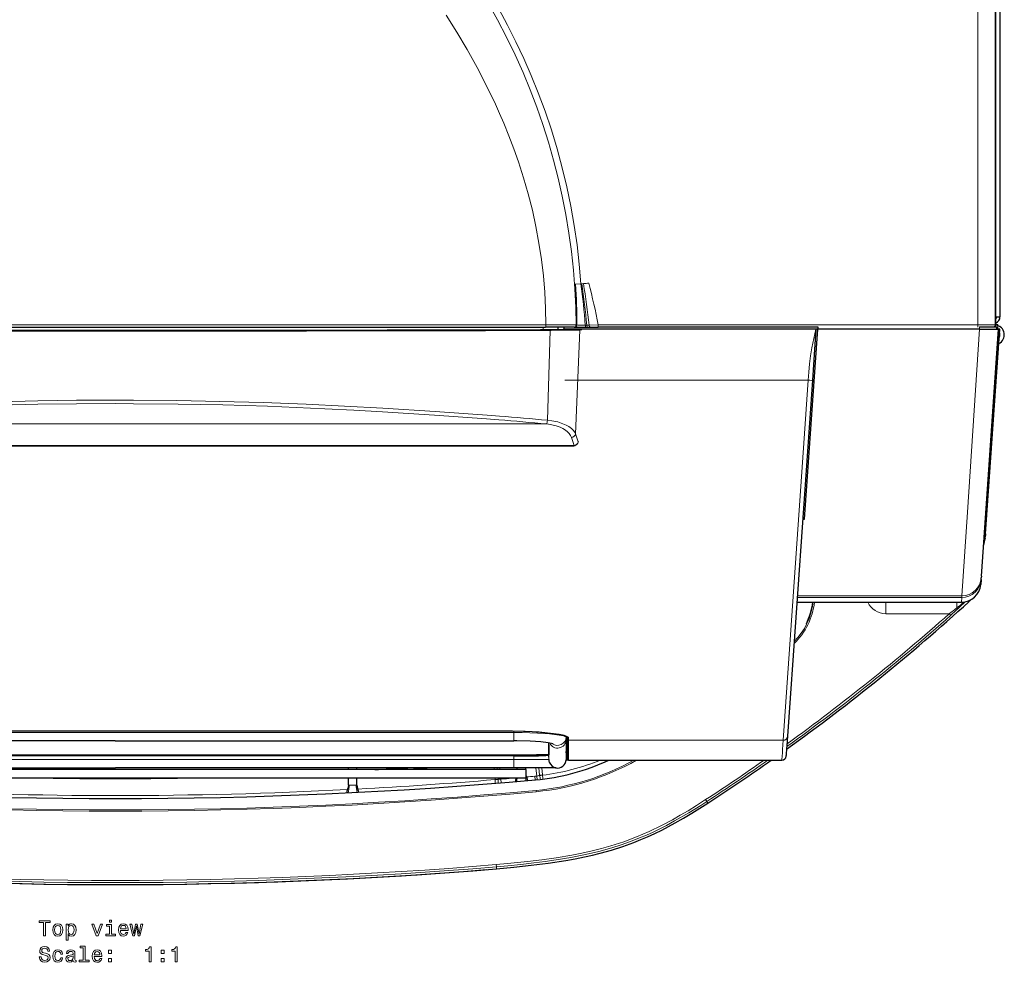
# Model space of a CAD drawing. Extents: x -260 to 190, y -296 to 333.
# Tile 2 of 3: x -39 to 189, y -296 to -77. Entities that reach past the tile are written whole.
import ezdxf

# ---------------------------------------------------------------- set-up
doc = ezdxf.new("R2010")
doc.units = 0

msp = doc.modelspace()

# ---------------------------------------------------------------- linework, layer by layer
at = {"color": 7, "lineweight": 30}
for p, q in [((188.270126, 164.510284), (188.270126, -146.074005)), ((187.332123, -147.984009), (187.332123, 162.015991)), ((89.728989, -138.542328), (89.885178, -138.531464)), ((89.885178, -138.531464), (89.927597, -138.528503)), ((187.332123, -146.074005), (188.270126, -146.074005)), ((187.332535, -147.854858), (187.755173, -147.854858)), ((187.332901, -146.084015), (187.470123, -146.084015)), ((187.470123, -146.074005), (187.470123, -146.084015)), ((187.755173, -148.136719), (187.755173, -147.854858)), ((188.270126, -146.074005), (188.270126, -146.084015)), ((-118.427383, -148.484009), (82.96727, -148.484009)), ((70.899811, -149.098572), (81.815201, -149.07193)), ((81.815201, -149.07193), (82.702377, -149.069519)), ((82.702377, -149.069519), (83.6922, -149.064697)), ((89.566147, -148.484009), (82.96727, -148.484009)), ((87.207764, -148.484009), (87.207764, -148.950989)), ((88.512756, -148.950989), (87.207764, -148.950989)), ((87.207764, -148.950989), (87.207764, -148.985413)), ((87.27504, -148.979523), (87.893158, -148.979523)), ((145.587143, -148.950989), (88.059616, -148.950989)), ((146.02887, -148.950989), (88.512756, -148.950989)), ((89.566162, -148.484009), (89.604599, -148.484009)), ((89.604568, -148.484009), (89.723938, -148.484009)), ((89.723938, -148.484009), (89.739243, -148.484009)), ((89.739243, -148.484009), (92.31366, -148.484009)), ((92.31366, -148.484009), (92.768158, -148.484009)), ((92.768158, -148.484009), (93.281387, -148.484009)), ((93.281387, -148.484009), (95.194366, -148.484009)), ((146.061569, -148.484009), (95.194366, -148.484009)), ((142.95079, -192.966431), (146.028915, -148.950989)), ((145.637573, -148.950989), (144.810074, -160.784515)), ((145.587143, -148.950989), (145.637177, -148.950989)), ((146.063873, -148.450989), (146.028915, -148.950989)), ((183.49823, -148.950989), (146.028915, -148.950989)), ((183.49823, -148.950989), (187.962021, -148.950989)), ((183.53212, -148.450989), (187.479523, -148.450989)), ((183.96106, -206.154114), (187.962021, -148.950989)), ((184.94574, -196.369751), (188.262589, -148.950989)), ((187.479385, -148.450989), (187.78009, -148.450989)), ((187.479523, -148.450989), (187.496979, -148.950989)), ((187.797562, -148.950989), (187.78009, -148.450989)), ((188.262589, -148.950989), (187.961884, -148.950989)), ((188.298019, -148.338196), (188.186142, -148.338196)), ((188.293289, -148.406036), (188.298019, -148.338196)), ((144.810074, -160.784546), (139.040909, -243.271912)), ((-122.981262, -175.976257), (89.521484, -175.976257)), ((89.663528, -175.976257), (89.521484, -175.976257)), ((142.559631, -192.966461), (142.95079, -192.966461)), ((184.865692, -197.486359), (184.916321, -196.786652)), ((184.945755, -196.369385), (184.916321, -196.786652)), ((183.905075, -206.948975), (183.82164, -208.091705)), ((183.905075, -206.948975), (183.932587, -206.559479)), ((183.96106, -206.154114), (183.932587, -206.559479)), ((141.213486, -212.215942), (179.337189, -212.215942)), ((75.269302, -242.114136), (-108.730713, -242.114136)), ((87.787613, -243.346558), (87.787552, -243.27594)), ((87.791718, -246.292297), (87.787613, -243.346497)), ((87.887589, -243.315186), (87.887619, -243.346558)), ((87.887619, -243.346497), (87.891724, -246.292297)), ((87.887817, -243.315186), (87.891724, -246.042358)), ((88.118469, -244.799927), (88.118866, -243.440918)), ((139.040894, -243.272156), (138.893677, -245.369385)), ((-16.738411, -244.299194), (-109.063416, -244.299316)), ((-16.738411, -244.299194), (75.586594, -244.299072)), ((75.640854, -244.299072), (75.586594, -244.299072)), ((83.644836, -244.811646), (83.652252, -247.646484)), ((87.751038, -247.068298), (87.791718, -246.292297)), ((88.116486, -247.167419), (88.118088, -245.63031)), ((88.11763, -244.799927), (88.11763, -245.63031)), ((88.118073, -245.637512), (88.13327, -245.637512)), ((88.14209, -246.153442), (88.118469, -244.799927)), ((88.141693, -246.982666), (88.14209, -246.153442)), ((138.83522, -246.199951), (138.748932, -247.418701)), ((138.893677, -245.369385), (138.83522, -246.199951)), ((-16.722294, -247.81781), (-109.09729, -247.817932)), ((-108.622253, -247.564636), (75.17775, -247.564331)), ((75.65271, -247.817627), (-16.722294, -247.81781)), ((87.751038, -247.068298), (87.762024, -248.701172)), ((87.751846, -247.293579), (87.795227, -247.293579)), ((87.801224, -247.953247), (87.901215, -247.953247)), ((87.8965, -247.293579), (88.115875, -247.293579)), ((87.902252, -247.683533), (87.899475, -247.646301)), ((87.901215, -247.953247), (87.902252, -247.933533)), ((87.902252, -247.933533), (87.902252, -247.683533)), ((88.115875, -247.167419), (88.115875, -247.293579)), ((88.139236, -248.62738), (88.115936, -247.292358)), ((88.141693, -246.99231), (88.116821, -246.99231)), ((88.139481, -248.646179), (88.140091, -248.520081)), ((88.140091, -248.52002), (88.141693, -246.983154)), ((138.71666, -247.86438), (138.725952, -247.739685)), ((138.748932, -247.418701), (138.725952, -247.739685)), ((-109.097168, -250.571472), (-16.722176, -250.57135)), ((75.652817, -250.571167), (-16.722176, -250.57135)), ((37.270622, -250.99231), (37.270622, -250.571228)), ((39.270622, -250.99231), (39.270622, -250.571228)), ((76.370621, -250.99231), (76.370621, -250.571289)), ((78.370621, -250.99231), (78.370621, -250.572388)), ((87.757523, -248.766235), (87.845428, -248.767029)), ((88.211395, -248.771667), (87.845428, -248.767029)), ((88.289459, -248.793579), (137.719131, -248.793579)), ((78.470627, -250.99231), (-111.929382, -250.99231)), ((78.470627, -252.99231), (-111.929382, -252.99231)), ((37.270622, -254.592346), (37.270622, -252.99231)), ((39.270622, -254.592346), (39.270622, -252.99231)), ((78.470627, -252.99231), (78.470627, -250.99231))]:
    msp.add_line(p, q, dxfattribs=at)
at = {"color": 7, "lineweight": 15}
for p, q in [((183.139511, -147.984009), (183.139511, 162.015991)), ((187.138901, -147.984009), (187.138901, 162.015991)), ((91.161179, -138.432983), (91.37384, -138.419861)), ((91.163162, -138.452332), (91.161835, -138.432953)), ((91.162415, -138.452393), (91.374802, -138.436005)), ((91.37384, -138.419861), (91.73822, -138.397766)), ((91.374802, -138.436005), (91.738815, -138.407471)), ((-118.504883, -147.984009), (83.044785, -147.984009)), ((90.056061, -147.980469), (83.044785, -147.984009)), ((90.056076, -147.980469), (90.0849, -147.98053)), ((90.084885, -147.98056), (90.220444, -147.983673)), ((90.220444, -147.983673), (90.235428, -147.985229)), ((92.161911, -148.041046), (92.503281, -148.040619)), ((92.503281, -148.040619), (93.07225, -148.028198)), ((93.07225, -148.028198), (95.194366, -147.984009)), ((183.139511, -147.984009), (95.194366, -147.984009)), ((95.194366, -148.484009), (95.194366, -147.984009)), ((183.139511, -147.984009), (187.138901, -147.984009)), ((183.139511, -148.484009), (183.139511, -147.984009)), ((187.138901, -147.984009), (187.332123, -147.984009)), ((71.799332, -149.14856), (84.039444, -149.116882)), ((71.819916, -149.300873), (84.062881, -149.268921)), ((82.445343, -148.484009), (82.445343, -149.070221)), ((83.405609, -170.058685), (84.062881, -149.268921)), ((85.832016, -148.484009), (85.832016, -149.038269)), ((85.908432, -148.484009), (85.908432, -149.036713)), ((89.928879, -173.214203), (90.913635, -149.173218)), ((90.913635, -149.173218), (91.369431, -149.134308)), ((183.53212, -148.450989), (183.53212, -148.950989)), ((145.34819, -158.684448), (144.956924, -158.684448)), ((143.812515, -160.785156), (87.460663, -160.785156)), ((144.72142, -167.645905), (144.330276, -167.645905)), ((144.363541, -167.170135), (144.7547, -167.170135)), ((-116.710098, -170.912598), (83.25058, -170.912598)), ((90.526886, -175.02182), (89.928879, -173.214203)), ((90.660324, -175.020752), (90.526886, -175.02182)), ((143.859634, -174.376129), (144.250793, -174.376129)), ((144.253052, -174.343811), (143.861908, -174.343811)), ((-122.981262, -175.910095), (89.5215, -175.910095)), ((89.521484, -175.910095), (89.521484, -175.976257)), ((89.5215, -175.910095), (89.570465, -175.907684)), ((179.41655, -211.127899), (141.289581, -211.127899)), ((141.316605, -210.741608), (179.44371, -210.741608)), ((179.41655, -211.127899), (179.337189, -212.215942)), ((179.416534, -211.127899), (179.44371, -210.741608)), ((180.88681, -211.940948), (181.040558, -212.110229)), ((157.656158, -212.222717), (157.67067, -212.215973)), ((161.815018, -214.872223), (161.815018, -212.216125)), ((178.242111, -213.525665), (178.242111, -212.215942)), ((176.534485, -214.872223), (161.815018, -214.872223)), ((176.534485, -214.872223), (176.865799, -215.245087)), ((-16.738525, -242.365845), (-109.063522, -242.365967)), ((-108.730698, -242.112549), (75.269302, -242.112549)), ((-16.738525, -242.365845), (75.586472, -242.365723)), ((75.269302, -242.112549), (75.269302, -242.114136)), ((75.586472, -242.365723), (75.586472, -242.114685)), ((75.64621, -242.365784), (75.586472, -242.365723)), ((75.586594, -244.299072), (75.586472, -242.365723)), ((87.746521, -243.484741), (87.745377, -243.479187)), ((87.746658, -243.485535), (87.747238, -243.490234)), ((87.747299, -243.490967), (87.747498, -243.495422)), ((87.747498, -243.495789), (87.759552, -243.265808)), ((87.747498, -243.495789), (87.747543, -244.109009)), ((87.747543, -244.11084), (87.751038, -247.068298)), ((87.747559, -244.109314), (87.747559, -244.110474)), ((87.887619, -243.346558), (87.787613, -243.346558)), ((88.14209, -246.151672), (88.142685, -244.058411)), ((88.142685, -244.053162), (88.142838, -243.465027)), ((88.142685, -244.053772), (88.142685, -244.058044)), ((88.292664, -244.200317), (88.292816, -243.602661)), ((88.141998, -246.34906), (88.117523, -246.348938)), ((88.117706, -246.140442), (88.141861, -246.140503)), ((88.118011, -245.723816), (88.134598, -245.723877)), ((88.118073, -245.637573), (88.13327, -245.637573)), ((88.14209, -246.153076), (88.14209, -246.152039)), ((88.291672, -247.130005), (88.292068, -246.300781)), ((88.292068, -246.29895), (88.292664, -244.205505)), ((88.292084, -246.300354), (88.292084, -246.299316)), ((138.043335, -244.2005), (88.292664, -244.2005)), ((88.292664, -244.200867), (88.292664, -244.205139)), ((137.896118, -246.29895), (137.837646, -247.130005)), ((138.043335, -244.2005), (137.896118, -246.29895)), ((-109.09729, -248.665649), (-16.72229, -248.665466)), ((-108.622253, -247.564575), (75.17775, -247.56427)), ((75.65271, -248.665344), (-16.72229, -248.665466)), ((75.627777, -247.564087), (75.627777, -247.817627)), ((75.65271, -248.665344), (75.65271, -247.817627)), ((75.65271, -248.665344), (75.652817, -250.571167)), ((83.706085, -248.673401), (83.652252, -247.646484)), ((87.902252, -247.683533), (87.899475, -247.646301)), ((88.141479, -247.297974), (88.11615, -247.304443)), ((88.128479, -246.99231), (88.116806, -246.995361)), ((88.289459, -248.793579), (88.29007, -248.667419)), ((88.29007, -248.667419), (88.291672, -247.130493)), ((137.728561, -248.667419), (137.719131, -248.793579)), ((137.837646, -247.130005), (137.728561, -248.667419)), ((71.061035, -250.571167), (71.096832, -250.99231)), ((71.724854, -250.571167), (71.760651, -250.99231)), ((72.424469, -250.99231), (72.388687, -250.571167)), ((80.745361, -250.575623), (80.923248, -252.472717)), ((81.409821, -250.576965), (81.567947, -252.263245)), ((82.226501, -252.201538), (82.07431, -250.578491)), ((71.266769, -252.99231), (71.290527, -253.271851)), ((71.94957, -253.21582), (71.290527, -253.271851)), ((71.952301, -253.260925), (71.292816, -253.302856)), ((71.930588, -252.99231), (71.949585, -253.21582)), ((71.949631, -253.216431), (71.952301, -253.260925)), ((72.613525, -253.217224), (72.594421, -252.99231)), ((72.68425, -254.045654), (72.613525, -253.217224)), ((80.462128, -252.517517), (80.923248, -252.472717)), ((80.54184, -253.375244), (80.462128, -252.517517)), ((81.010483, -253.331848), (80.923248, -252.472717)), ((81.567947, -252.263245), (82.226501, -252.201538)), ((81.567947, -252.263245), (81.589081, -252.400452)), ((82.23851, -252.296326), (81.589081, -252.400452)), ((82.226501, -252.201538), (82.23851, -252.296326)), ((37.270622, -254.592346), (37.278687, -254.592346)), ((37.278687, -254.592346), (37.4571, -254.592346)), ((37.4571, -254.592346), (38.263031, -254.592346)), ((38.263031, -254.592346), (39.075226, -254.592346)), ((39.075226, -254.592346), (39.260525, -254.592346)), ((39.260525, -254.592346), (39.270622, -254.592346)), ((71.290558, -253.272217), (71.292816, -253.302856)), ((80.794266, -255.800415), (80.821991, -256.098755)), ((120.33696, -258.36438), (120.065018, -257.946289)), ((120.336884, -258.36438), (120.586655, -258.748291)), ((71.550522, -273.007324), (71.591812, -273.504395)), ((71.591812, -273.504395), (71.62973, -273.960876))]:
    msp.add_line(p, q, dxfattribs=at)
for points in [[(91.161179, -138.432983), (90.779144, -133.920044), (90.261047, -129.415924), (89.606552, -124.925232), (88.815903, -120.452576), (87.889816, -116.002441), (86.828003, -111.574005), (85.63295, -107.177032), (84.306335, -102.815704), (82.850006, -98.494019), (81.2659, -94.215973), (79.658142, -90.228516), (77.940186, -86.286469), (76.113647, -82.393402), (74.180145, -78.553345), (72.141174, -74.770447), (69.997894, -71.048676), (68.027588, -67.829102), (65.977798, -64.662079), (63.583569, -61.173676)], [(90.056061, -147.980469), (89.973129, -143.935272), (89.765137, -139.6138), (89.432541, -135.296753), (88.974564, -130.987854), (88.39093, -126.690979), (87.681793, -122.410034), (86.847626, -118.148926), (85.901611, -113.962616), (84.83548, -109.803192), (83.650558, -105.674255), (82.348282, -101.579193), (80.930191, -97.521362), (79.397888, -93.504028), (77.752975, -89.530487), (75.894226, -85.383087), (73.913437, -81.292816), (71.812592, -77.264648), (69.593414, -73.303436), (67.29454, -69.473694), (64.883194, -65.717102), (62.361187, -62.038849)], [(59.962566, -76.190857), (62.429539, -80.137878), (64.794617, -84.153687), (67.097931, -88.318024), (69.285217, -92.551544), (71.347748, -96.853699), (72.329086, -99.030396), (73.27533, -101.22403), (74.47995, -104.174988), (75.616272, -107.155151), (76.680847, -110.163605), (77.876266, -113.865631), (78.954712, -117.604736), (79.911362, -121.377502), (80.742371, -125.179932), (81.444992, -129.007507), (82.017929, -132.855347), (82.452515, -136.627655), (82.765656, -140.409851), (82.961121, -144.196838), (83.044785, -147.984009)], [(91.161179, -138.432983), (89.94754, -138.524048), (89.927597, -138.528503)], [(91.163162, -138.452332), (89.947937, -138.530182), (89.927597, -138.528503)], [(90.236298, -147.986023), (90.532074, -148.007904), (92.161911, -148.041046)], [(92.161911, -148.041046), (92.194763, -148.298035), (92.232422, -148.40744), (92.273514, -148.46637), (92.297516, -148.481201), (92.31366, -148.484009)], [(92.503281, -148.040619), (92.530396, -148.210144), (92.593216, -148.361298), (92.698273, -148.466522), (92.768158, -148.484009)], [(93.07225, -148.028198), (93.092194, -148.200867), (93.141922, -148.357758), (93.19426, -148.438873), (93.226456, -148.466583), (93.281387, -148.484009)], [(84.039429, -149.116882), (89.144424, -149.067078), (90.771713, -149.016327)], [(84.062881, -149.268921), (84.302368, -149.268341), (89.715729, -149.212555), (90.913635, -149.173218)], [(145.587143, -148.950989), (145.100006, -151.154236), (144.687103, -153.263519), (144.381088, -155.120819), (144.138016, -156.982819), (143.953644, -158.884064), (143.812531, -160.785156)], [(179.44371, -210.741608), (180.711761, -191.382294), (183.49823, -148.950989)], [(143.812515, -160.785156), (142.797211, -175.355408), (138.04335, -244.200317)], [(-105.720856, -169.115112), (-92.558258, -168.139313), (-79.322243, -167.291382), (-70.443619, -166.803558), (-61.548431, -166.383789), (-52.625568, -166.034821), (-43.688538, -165.760162), (-34.726608, -165.56189), (-25.75433, -165.442047), (-16.729664, -165.401703)], [(-105.588959, -169.960663), (-92.445724, -168.974426), (-79.229126, -168.117584), (-70.363609, -167.624695), (-61.481537, -167.200623), (-52.567841, -166.847931), (-43.643467, -166.570526), (-34.702255, -166.370392), (-25.740658, -166.249298), (-16.729673, -166.208527)], [(72.129456, -169.960632), (69.275528, -169.735809), (57.251804, -168.854004), (45.171566, -168.082184), (38.516403, -167.709229), (31.854023, -167.374817), (25.183113, -167.080231), (18.502037, -166.826691), (8.171846, -166.518646), (-2.175246, -166.314758), (-12.534878, -166.217346), (-16.72967, -166.208527)], [(72.261383, -169.115112), (69.403336, -168.89267), (57.370937, -168.020782), (45.28207, -167.257416), (36.397804, -166.773743), (27.497513, -166.358398), (17.516907, -165.978455), (7.518993, -165.692017), (-2.494412, -165.502014), (-12.519245, -165.410492), (-16.729664, -165.401703)], [(88.955246, -174.036926), (88.730896, -173.559784), (88.413559, -173.113281), (88.032715, -172.718323), (87.575363, -172.350433), (87.002213, -171.988953), (86.348602, -171.667328), (85.439163, -171.333801), (84.433609, -171.08197), (83.25058, -170.912598)], [(89.928879, -173.214203), (89.817841, -172.979645), (89.451675, -172.448822), (88.955292, -171.960052), (88.343506, -171.517456), (87.709763, -171.163605), (87.004211, -170.852295), (85.774567, -170.455719), (84.43277, -170.17984), (83.405609, -170.058685)], [(89.570465, -175.907684), (88.970718, -174.080719), (88.955231, -174.036926)], [(90.526886, -175.02182), (90.415604, -175.359772), (90.214447, -175.618103), (89.981491, -175.784637), (89.712128, -175.885223), (89.570465, -175.907684)], [(90.526886, -175.02182), (90.433777, -175.382172), (90.244568, -175.661316), (90.020538, -175.839539), (89.755646, -175.947693), (89.618179, -175.971466)], [(88.292816, -243.602661), (88.264069, -243.526062), (88.212906, -243.473572), (88.033203, -243.365173), (87.705383, -243.238037), (87.240402, -243.10614), (85.880157, -242.833313), (84.085602, -242.583191), (81.77301, -242.358643), (79.921188, -242.236145), (77.887939, -242.151245), (75.269318, -242.112549)], [(75.64621, -242.365784), (77.524872, -242.387207), (81.113815, -242.522583), (83.898376, -242.727783), (86.086456, -242.98938), (87.096329, -243.182922), (87.437378, -243.282471), (87.699448, -243.41394), (87.736511, -243.457275), (87.74527, -243.47876)], [(83.706085, -248.673401), (83.704529, -248.672668), (83.693069, -248.671204), (82.772507, -248.660278), (79.259888, -248.665161), (75.65271, -248.665344)], [(83.76889, -247.038208), (83.751831, -248.181274), (83.736435, -248.652222), (83.723938, -248.69281), (83.715469, -248.690002), (83.706131, -248.673462)], [(76.111877, -252.99231), (75.991104, -253.50647), (75.970734, -253.772156)], [(78.470627, -252.484558), (78.659607, -253.096863), (78.75354, -253.532288)], [(37.278687, -254.592346), (37.214802, -255.108398), (37.103382, -255.501953), (36.949234, -256.015442), (36.881783, -256.382324)], [(37.4571, -254.592346), (37.443409, -254.899414), (37.356754, -255.495117), (37.267975, -256.003235), (37.228138, -256.365784)], [(39.075226, -254.592346), (39.087952, -254.882751), (39.170368, -255.447449), (39.258835, -255.924377), (39.304253, -256.261658)], [(39.260525, -254.592346), (39.281536, -254.881165), (39.416744, -255.438538), (39.563442, -255.9104), (39.640327, -256.243774)], [(71.550522, -273.007324), (74.135849, -272.772766), (78.759109, -272.293396), (82.100296, -271.88501), (85.438599, -271.410828), (89.026337, -270.808105), (91.402863, -270.34314), (93.761597, -269.819519), (95.942413, -269.272095), (98.101166, -268.662598), (101.106812, -267.68866), (104.057098, -266.578186), (106.95369, -265.331787), (109.80159, -263.956543), (112.357315, -262.602966), (114.182571, -261.572632), (115.987381, -260.505981), (117.97641, -259.281799), (120.065018, -257.946289)], [(71.591812, -273.504395), (74.214111, -273.266357), (77.239777, -272.962341), (80.255524, -272.620178), (82.838074, -272.289734), (85.418533, -271.918518), (88.849854, -271.347351), (92.258408, -270.671265), (95.320801, -269.949768), (98.343994, -269.110474), (100.515839, -268.418884), (102.659592, -267.65686), (104.774521, -266.823975), (106.342361, -266.153503), (107.895279, -265.444885), (110.959137, -263.92041), (112.8759, -262.88623), (116.147369, -260.991943), (118.920624, -259.275452), (120.336975, -258.36438)]]:
    msp.add_lwpolyline(points, dxfattribs=at)
at = {"color": 7, "lineweight": 30}
for points in [[(88.145523, -243.468933), (87.832489, -243.29303), (87.246994, -243.113342), (86.088882, -242.87207), (84.149292, -242.593018), (81.464157, -242.336792), (78.238983, -242.164001), (75.269333, -242.114136)], [(84.701736, -245.041992), (83.592117, -244.80304), (81.909119, -244.587769), (79.403198, -244.397339), (76.343857, -244.302612), (75.640854, -244.299072)], [(75.17775, -247.564331), (80.892014, -247.522339), (83.431915, -247.457214), (83.651657, -247.447571)], [(83.838318, -249.295288), (84.089432, -249.764832), (84.467545, -250.166992), (84.886566, -250.42865), (85.302139, -250.569885), (85.738083, -250.618225), (86.174118, -250.571533), (86.589783, -250.432007), (86.965591, -250.206238), (87.283905, -249.904724), (87.52977, -249.541809), (87.691696, -249.134216), (87.762024, -248.701172)], [(85.426987, -250.593018), (82.403854, -250.579346), (75.652817, -250.571167)], [(76.109085, -252.99231), (75.990692, -253.506531), (75.970718, -253.772095)], [(78.470627, -252.457642), (78.596909, -252.876709), (78.715088, -253.308044), (78.753937, -253.532166)], [(37.270622, -254.592346), (37.208023, -255.108337), (37.098778, -255.501953), (36.947685, -256.015381), (36.881569, -256.382263)], [(39.270622, -254.592346), (39.291103, -254.881104), (39.422993, -255.438538), (39.566067, -255.910339), (39.641052, -256.243652)], [(71.62973, -273.960876), (75.623581, -273.589417), (79.606247, -273.158752), (83.593643, -272.648071), (87.631226, -272.026184), (89.813477, -271.634583), (91.986771, -271.19812), (93.817902, -270.789246), (95.636154, -270.341553), (98.2677, -269.611328), (100.862839, -268.784912), (103.430267, -267.854065), (105.035385, -267.211792), (106.621399, -266.530884), (108.257431, -265.780457), (109.875076, -264.991333), (112.997513, -263.342468), (114.926422, -262.247314), (116.832901, -261.112854), (120.586655, -258.748291)]]:
    msp.add_lwpolyline(points, dxfattribs=at)
at = {"color": 7, "lineweight": 15}
for points in [[(-33.34383, -289.482422), (-32.879852, -289.482422), (-32.879852, -286.406067), (-31.820774, -286.406067), (-31.820774, -285.982422), (-34.407951, -285.982422), (-34.407951, -286.406067), (-33.34383, -286.406067)], [(-31.250889, -288.130829), (-31.170198, -288.746124), (-30.93821, -289.200012), (-30.570053, -289.482422), (-30.075817, -289.578247), (-29.586624, -289.482422), (-29.218468, -289.205048), (-28.986481, -288.75116), (-28.900745, -288.130829), (-28.986481, -287.515564), (-29.218468, -287.056641), (-29.586624, -286.779266), (-30.075817, -286.678375), (-30.570053, -286.779266), (-30.93821, -287.061676), (-31.170198, -287.515564)], [(-30.796999, -288.125793), (-30.75161, -287.671906), (-30.610399, -287.344086), (-30.383453, -287.142365), (-30.075817, -287.071747), (-29.773224, -287.142365), (-29.54628, -287.33905), (-29.405067, -287.671906), (-29.354637, -288.125793), (-29.405067, -288.584717), (-29.54628, -288.917572), (-29.773224, -289.119324), (-30.075817, -289.184875), (-30.383453, -289.119324), (-30.610399, -288.917572), (-30.75161, -288.584717)], [(-27.665154, -287.19281), (-27.665154, -286.7742), (-28.108959, -286.7742), (-28.108959, -290.531403), (-27.665154, -290.531403), (-27.665154, -289.068878), (-27.508816, -289.305908), (-27.332302, -289.46225), (-26.888496, -289.578247), (-26.464867, -289.482422), (-26.132013, -289.194946), (-25.915154, -288.741058), (-25.834463, -288.125793), (-25.915154, -287.515564), (-26.132013, -287.061676), (-26.464867, -286.779266), (-26.888496, -286.678375), (-27.130573, -286.708649), (-27.337345, -286.804474), (-27.513859, -286.965851)], [(-26.964146, -289.17984), (-27.261696, -289.114258), (-27.478556, -288.912537), (-27.614723, -288.584717), (-27.66011, -288.125793), (-27.614723, -287.671906), (-27.478556, -287.344086), (-27.261696, -287.1474), (-26.964146, -287.076813), (-26.691811, -287.1474), (-26.474953, -287.349152), (-26.338787, -287.676941), (-26.288353, -288.125793), (-26.338787, -288.579681), (-26.474953, -288.912537), (-26.691811, -289.114258)], [(-21.199738, -289.482422), (-20.730717, -289.482422), (-19.742245, -286.7742), (-20.201178, -286.7742), (-20.962704, -288.957916), (-21.739361, -286.7742), (-22.203339, -286.7742)], [(-17.619045, -289.109222), (-17.619045, -286.86499), (-18.758816, -286.86499), (-18.758816, -287.243225), (-18.062849, -287.243225), (-18.062849, -289.109222), (-18.970631, -289.109222), (-18.970631, -289.482422), (-16.701178, -289.482422), (-16.701178, -289.109222)], [(-17.603916, -285.861389), (-18.072935, -285.861389), (-18.072935, -286.365692), (-17.603916, -286.365692)], [(-15.551321, -288.256927), (-13.776106, -288.256927), (-13.771063, -288.05014), (-13.851753, -287.470184), (-14.073656, -287.036469), (-14.426682, -286.7742), (-14.895702, -286.678375), (-15.354635, -286.779266), (-15.707661, -287.061676), (-15.934607, -287.520599), (-16.015299, -288.125793), (-15.93965, -288.746124), (-15.712706, -289.200012), (-15.364721, -289.482422), (-14.910831, -289.578247), (-14.51746, -289.512695), (-14.194693, -289.341217), (-13.957661, -289.068878), (-13.821495, -288.70578), (-14.260256, -288.70578), (-14.351032, -288.907501), (-14.482157, -289.058777), (-14.855356, -289.17984), (-15.14282, -289.124359), (-15.359678, -288.947845), (-15.500889, -288.66037), (-15.551321, -288.272034)], [(-15.551321, -287.883728), (-15.495846, -287.535736), (-15.359678, -287.278534), (-15.152906, -287.122192), (-14.880571, -287.066711), (-14.613281, -287.122192), (-14.406509, -287.278534), (-14.280428, -287.535736), (-14.235039, -287.883728)], [(-12.263136, -289.482422), (-11.859678, -287.182709), (-11.456219, -289.482422), (-11.032589, -289.482422), (-10.366882, -286.7742), (-10.795557, -286.7742), (-11.244404, -289.073914), (-11.642818, -286.7742), (-12.081579, -286.7742), (-12.479996, -289.073914), (-12.928843, -286.7742), (-13.352472, -286.7742), (-12.686768, -289.482422)], [(-33.908672, -294.374359), (-34.367603, -294.374359), (-34.266739, -294.908936), (-34.01458, -295.302307), (-33.626251, -295.539368), (-33.101753, -295.625092), (-32.582302, -295.544403), (-32.193974, -295.322479), (-31.946856, -294.974518), (-31.856077, -294.515564), (-31.931725, -294.10202), (-32.143539, -293.834747), (-32.486481, -293.658234), (-32.945415, -293.5271), (-33.338787, -293.431274), (-33.595989, -293.320343), (-33.742245, -293.158936), (-33.787632, -292.906799), (-33.742245, -292.67984), (-33.611122, -292.508362), (-33.409389, -292.392365), (-33.132015, -292.35202), (-32.849594, -292.402466), (-32.627689, -292.538635), (-32.481438, -292.765564), (-32.410831, -293.073212), (-31.951899, -293.073212), (-31.951899, -293.063141), (-32.032589, -292.58905), (-32.269623, -292.236053), (-32.642822, -292.01413), (-33.147144, -291.938477), (-33.601032, -292.01413), (-33.95406, -292.225952), (-34.181004, -292.553772), (-34.261696, -292.977386), (-34.196136, -293.355621), (-34.004494, -293.612854), (-33.701897, -293.784302), (-33.288353, -293.915436), (-32.879852, -294.031433), (-32.572216, -294.142365), (-32.385616, -294.303772), (-32.320053, -294.56601), (-32.380573, -294.833313), (-32.536911, -295.035034), (-32.773945, -295.161102), (-33.081581, -295.201447), (-33.424522, -295.145996), (-33.686768, -294.984589), (-33.853195, -294.722351)], [(-24.165154, -292.281433), (-24.165154, -295.156067), (-25.07798, -295.156067), (-25.07798, -295.529266), (-22.81357, -295.529266), (-22.81357, -295.156067), (-23.721352, -295.156067), (-23.721352, -291.908234), (-24.86112, -291.908234), (-24.86112, -292.281433)], [(-8.914434, -295.529266), (-8.4555, -295.529266), (-8.4555, -292.004059), (-8.798439, -292.004059), (-8.889217, -292.311676), (-9.070774, -292.518463), (-9.348152, -292.639496), (-9.731436, -292.67984), (-9.731436, -293.037903), (-8.914434, -293.037903)], [(-2.84239, -295.529266), (-2.383457, -295.529266), (-2.383457, -292.004059), (-2.726395, -292.004059), (-2.817173, -292.311676), (-2.99873, -292.518463), (-3.276108, -292.639496), (-3.659391, -292.67984), (-3.659391, -293.037903), (-2.84239, -293.037903)], [(-29.394981, -293.71875), (-28.956221, -293.71875), (-29.046999, -293.315277), (-29.263859, -292.997559), (-29.601753, -292.800873), (-30.040516, -292.72522), (-30.524666, -292.826111), (-30.89282, -293.108521), (-31.124809, -293.567444), (-31.205502, -294.182739), (-31.129852, -294.792969), (-30.902906, -295.246857), (-30.544838, -295.529266), (-30.055645, -295.625092), (-29.621927, -295.549438), (-29.284031, -295.337616), (-29.052042, -295.004761), (-28.951178, -294.560974), (-29.374809, -294.560974), (-29.450459, -294.843384), (-29.591667, -295.055206), (-29.793396, -295.18634), (-30.040516, -295.226685), (-30.348152, -295.161102), (-30.570053, -294.959381), (-30.706221, -294.631561), (-30.75161, -294.167603), (-30.706221, -293.713715), (-30.56501, -293.385895), (-30.338066, -293.184174), (-30.040516, -293.113556), (-29.778267, -293.158936), (-29.581581, -293.274933), (-29.450459, -293.466583)], [(-26.474953, -295.176239), (-26.474953, -295.191376), (-26.449738, -295.362854), (-26.374088, -295.483887), (-26.056366, -295.579712), (-25.809246, -295.539368), (-25.809246, -295.196411), (-25.915154, -295.211548), (-26.056366, -295.145996), (-26.081581, -294.944244), (-26.081581, -293.542236), (-26.142099, -293.184174), (-26.318613, -292.932007), (-26.626249, -292.780701), (-27.059967, -292.72522), (-27.483599, -292.785736), (-27.796278, -292.957214), (-27.992966, -293.224518), (-28.058527, -293.577545), (-28.058527, -293.607788), (-27.66011, -293.607788), (-27.624809, -293.395996), (-27.513859, -293.24469), (-27.332302, -293.1539), (-27.075096, -293.118591), (-26.82798, -293.143829), (-26.651466, -293.219482), (-26.545559, -293.350586), (-26.510256, -293.532135), (-26.530428, -293.743958), (-26.61112, -293.849884), (-26.812849, -293.900299), (-27.191092, -293.940643), (-27.624809, -294.031433), (-27.932446, -294.19281), (-28.114002, -294.444977), (-28.169477, -294.818176), (-28.119045, -295.151031), (-27.962706, -295.398132), (-27.710545, -295.554474), (-27.36256, -295.609955), (-26.893541, -295.504059)], [(-26.525385, -294.581146), (-26.585903, -294.843384), (-26.747288, -295.045105), (-26.989363, -295.176239), (-27.286913, -295.221619), (-27.478556, -295.196411), (-27.614723, -295.115723), (-27.700459, -294.974518), (-27.725674, -294.777832), (-27.705502, -294.601318), (-27.624809, -294.47522), (-27.302042, -294.334015), (-26.893541, -294.273499), (-26.525385, -294.152466)], [(-21.623367, -294.303772), (-19.848152, -294.303772), (-19.843109, -294.096985), (-19.9238, -293.517029), (-20.145702, -293.083313), (-20.498728, -292.821045), (-20.967749, -292.72522), (-21.426682, -292.826111), (-21.779709, -293.108521), (-22.006653, -293.567444), (-22.087345, -294.172638), (-22.011696, -294.792969), (-21.784752, -295.246857), (-21.436768, -295.529266), (-20.982878, -295.625092), (-20.589506, -295.55954), (-20.266739, -295.388062), (-20.029709, -295.115723), (-19.893539, -294.752625), (-20.332302, -294.752625), (-20.42308, -294.954346), (-20.554203, -295.105621), (-20.927402, -295.226685), (-21.214867, -295.171204), (-21.431725, -294.99469), (-21.572935, -294.707214), (-21.623367, -294.318878)], [(-21.623367, -293.930573), (-21.567892, -293.582581), (-21.431725, -293.325378), (-21.224953, -293.169037), (-20.952618, -293.113556), (-20.685328, -293.169037), (-20.478556, -293.325378), (-20.352474, -293.582581), (-20.307085, -293.930573)], [(-18.279707, -293.572479), (-17.583742, -293.572479), (-17.583742, -292.821045), (-18.279707, -292.821045)], [(-6.135616, -293.572479), (-5.439651, -293.572479), (-5.439651, -292.821045), (-6.135616, -292.821045)], [(-18.279707, -295.529266), (-17.583742, -295.529266), (-17.583742, -294.777832), (-18.279707, -294.777832)], [(-6.135616, -295.529266), (-5.439651, -295.529266), (-5.439651, -294.777832), (-6.135616, -294.777832)]]:
    msp.add_lwpolyline(points, close=True, dxfattribs=at)
for centre, radius, start, end in [((-61.860191, -148.982025), 151.948315, 0.377641, 3.939651), ((-61.84404, -148.642822), 152.065836, 0.248358, 3.812601), ((-62.834141, -148.233734), 153.06974, 0.093018, 3.63521), ((-60.853607, -148.179443), 151.089895, 0.073562, 3.662289), ((-60.810123, -159.125061), 153.372972, 4.144279, 7.746322), ((-60.453712, -161.140381), 153.516833, 4.895061, 8.504971), ((81.459534, 27.627258), 166.342914, 273.542687, 273.967477), ((103.156647, -285.413574), 147.448823, 93.961943, 94.44119), ((-59.792088, -164.309235), 153.728809, 6.079452, 9.70004), ((-55.678642, -177.624573), 153.756916, 11.114798, 14.81194), ((89.560226, -147.989716), 0.495142, 270.688344, 1.066352), ((89.721909, -147.986023), 0.498267, 270.23316, 0.269732), ((89.737091, -147.986267), 0.498031, 270.247366, 0.028253), ((89.737518, -147.985687), 0.498557, 270.198428, 359.96051), ((-16.965908, 35873.644531), 36023.053273, 269.859535, 270.000373), ((-16.987829, 36539.359375), 36688.61426, 269.862151, 270.0004), ((-16.493464, 35873.59375), 36023.005193, 269.999622, 270.140467), ((-16.471472, 36539.21875), 36688.475592, 269.999595, 270.137851), ((90.640121, -144.528961), 4.488623, 271.679773, 277.400432), ((90.765671, -149.163208), 0.147668, 356.130986, 87.646989), ((-5.743469, -1145.031006), 978.17513, 84.78003, 85.433823), ((-3.049293, -1124.747681), 958.595602, 84.825513, 85.493997), ((89.521988, -175.002594), 0.973652, 269.971133, 275.670168), ((189.485626, -198.816162), 4.999754, 156.051067, 174.876489), ((179.416656, -206.62796), 4.499901, 269.998536, 355.998897), ((179.444977, -206.242584), 4.498903, 269.983742, 355.98771), ((126.521637, -147.266266), 84.055078, 307.974729, 309.443496), ((98.897018, -128.991058), 116.284008, 313.251685, 314.357302), ((129.517654, -210.367737), 15.873469, 313.999035, 353.313092), ((129.519241, -210.368195), 15.572455, 315.235135, 353.184854), ((129.351181, -210.329285), 15.58117, 333.7482, 353.044615), ((161.813614, -210.285614), 4.586539, 204.982546, 270.017455), ((125.835144, -148.812286), 83.272592, 307.505341, 309.001669), ((119.367111, -150.453949), 86.62548, 311.587349, 313.117452), ((-139.001953, 140.239716), 475.543756, 305.755652, 311.622846), ((-139.001953, 140.239716), 475.044974, 305.805751, 311.622846), ((-153.689606, -242.83429), 229.335707, 359.634041, 0.117043), ((85.743973, -243.999573), 2.007285, 205.4248, 356.875426), ((85.730698, -243.363281), 2.018843, 233.797693, 356.719677), ((88.292511, -244.050659), 0.149868, 181.064289, 270.059557), ((88.292496, -243.452881), 0.149732, 181.131211, 270.121274), ((138.044601, -243.201477), 0.998912, 269.927256, 355.944841), ((21.691135, -246.312683), 62.082757, 359.330432, 1.36823), ((87.652252, -247.683533), 0.25, 54.87958, 66.38254), ((87.790756, -258.197632), 9.577025, 87.914616, 90.190175), ((-16.729376, 793.312378), 1046.134922, 273.389677, 273.759641), ((-16.729376, 793.312378), 1046.434191, 273.65589, 274.001252), ((75.471375, -198.529846), 57.517379, 275.309971, 299.086064), ((75.4711, -198.529022), 57.817817, 275.310183, 299.615213), ((75.427216, -198.401917), 54.3231, 277.202985, 291.931359), ((-139.001953, 140.239716), 475.044974, 303.048732, 305.021147), ((-139.001953, 140.239716), 475.543756, 303.048732, 305.106815), ((-16.729376, 793.312378), 1046.434191, 269.098638, 270.901364), ((66.113937, -253.569092), 5.84652, 354.725561, 3.021273), ((72.282867, -249.79718), 3.435468, 264.431788, 275.522274), ((-16.729376, 793.312378), 1050.336305, 274.879546, 275.021703), ((80.9142, -253.869141), 4.595442, 169.002581, 178.415073), ((73.388519, -253.955383), 5.039681, 4.471131, 11.015864), ((-16.729376, 793.312378), 1050.336305, 275.204096, 275.309384), ((80.704697, -250.698608), 1.787317, 277.022641, 298.885878), ((87.47641, -251.361572), 5.97832, 190.007424, 198.398954), ((94.514465, -250.459656), 12.412573, 188.509045, 192.646268), ((-16.729376, 793.312378), 1050.310101, 273.065584, 274.807385), ((58.929386, -254.167664), 12.393647, 0.053721, 4.001233), ((-16.729376, 793.312378), 1053.935443, 264.68915, 275.310852), ((-16.729376, 793.312378), 1053.635854, 264.68915, 275.310852), ((-16.729376, 793.312378), 1050.310101, 267.064334, 272.935667), ((-16.729376, 789.723755), 1066.890283, 265.251404, 274.748591), ((-16.729376, 789.723755), 1066.391501, 265.251404, 274.748591)]:
    msp.add_arc(centre, radius, start, end, dxfattribs=at)
at = {"color": 7, "lineweight": 30}
for centre, radius, start, end in [((186.832138, -147.983978), 0.500001, 290.948324, 359.997298), ((187.025894, -150.264984), 2.25, 296.500264, 82.245716), ((186.67012, -146.084015), 0.8, 325.84344, 360), ((186.67012, -146.084015), 1.6, 294.440825, 360), ((-16.972446, 38369.542969), 38518.74151, 269.870012, 270.000359), ((-16.486872, 38369.347656), 38518.546239, 269.999635, 270.12999), ((82.519806, 36.022888), 185.091213, 270.36292, 270.955466), ((84.417847, -78.030273), 71.0221, 270.958758, 271.603589), ((85.872543, -128.4552), 20.576107, 271.483781, 272.961144), ((86.427902, -139.419739), 9.597319, 273.031611, 275.064071), ((187.025894, -150.264984), 1.25, 331.965651, 20.00106), ((189.435181, -199.51593), 4.999942, 156.051436, 174.121398), ((189.515778, -198.399475), 5.000497, 156.052201, 175.051506), ((179.337234, -207.716492), 4.499477, 269.999314, 355.217344), ((-139.001953, 140.239716), 476.001768, 305.709756, 312.24914), ((175.325546, -205.818268), 8.5, 312.24914, 316.542344), ((85.734695, -248.567078), 2.031394, 182.999555, 201.524202), ((85.734787, -248.567139), 2.03144, 182.998885, 200.76127), ((87.651321, -247.68512), 0.251871, 54.914297, 66.283093), ((88.289459, -248.643555), 0.149999, 180.99962, 270.000858), ((137.719254, -247.793762), 0.999754, 269.993188, 356.186395), ((-16.729378, 793.312378), 1046.034535, 273.295516, 273.674988), ((76.077362, -202.571014), 51, 275.085408, 294.997206), ((-139.001953, 140.239716), 476.001768, 303.048732, 305.18516), ((-16.729376, 840.307678), 1098, 264.914594, 275.085408), ((-16.729376, 789.723755), 1067.348295, 265.251404, 274.748591), ((-16.794451, 789.723816), 1067.349618, 265.373309, 274.626693)]:
    msp.add_arc(centre, radius, start, end, dxfattribs=at)
at = {"color": 7, "lineweight": 15}
for centre, major_axis, ratio, start_param, end_param in [((82.96727, -147.984009), (0, -0.5), 0.155006, 0, 1.5707963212), ((89.604568, -147.984009), (0, 0.5), 0.960645, 3.1415926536, 4.7193227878), ((186.638977, -147.984009), (0, -0.5), 0.999848, 0.365416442, 1.5707963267), ((84.039444, -149.266846), (0.000414, -0.149994), 0.156302, 1.5565533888, 3.123922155), ((143.812515, -160.714783), (0.997564, -0.069763), 0.070233, 4.7173131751, 6.2831983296), ((83.250565, -170.044922), (-0.090277, -0.995911), 0.155657, 0.5273788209, 1.5710775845), ((88.955231, -173.16925), (0.942494, 0.334229), 0.854499, 4.4181726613, 5.8382478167), ((89.570465, -175.473846), (0.049461, -0.497559), 0.170126, 5.7543976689, 6.2626437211), ((178.242111, -213.315247), (0.342104, -0.364655), 0.302513, 5.0243079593, 6.2099343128), ((75.177231, -247.365356), (-9.299999, 0), 0.021393, 1.5708523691, 2.7170678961)]:
    msp.add_ellipse(centre, major_axis=major_axis, ratio=ratio, start_param=start_param, end_param=end_param, dxfattribs=at)
at = {"color": 7, "lineweight": 30}
for centre, major_axis, ratio, start_param, end_param in [((87.788437, 8402.506836), (-0.012781, 8650.459961), 0.000056, 3.1219961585, 3.1415926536), ((87.888443, 8402.506836), (0.012781, -8650.459961), 0.000056, 6.2635888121, 6.2831853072), ((87.888443, 8402.506836), (0.012781, -8650.209961), 0.000056, 6.2635888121, 6.2853202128), ((75.652252, -247.646484), (-8, 0), 0.021393, 1.5708523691, 3.1416486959)]:
    msp.add_ellipse(centre, major_axis=major_axis, ratio=ratio, start_param=start_param, end_param=end_param, dxfattribs=at)

doc.saveas('drawing.dxf')
